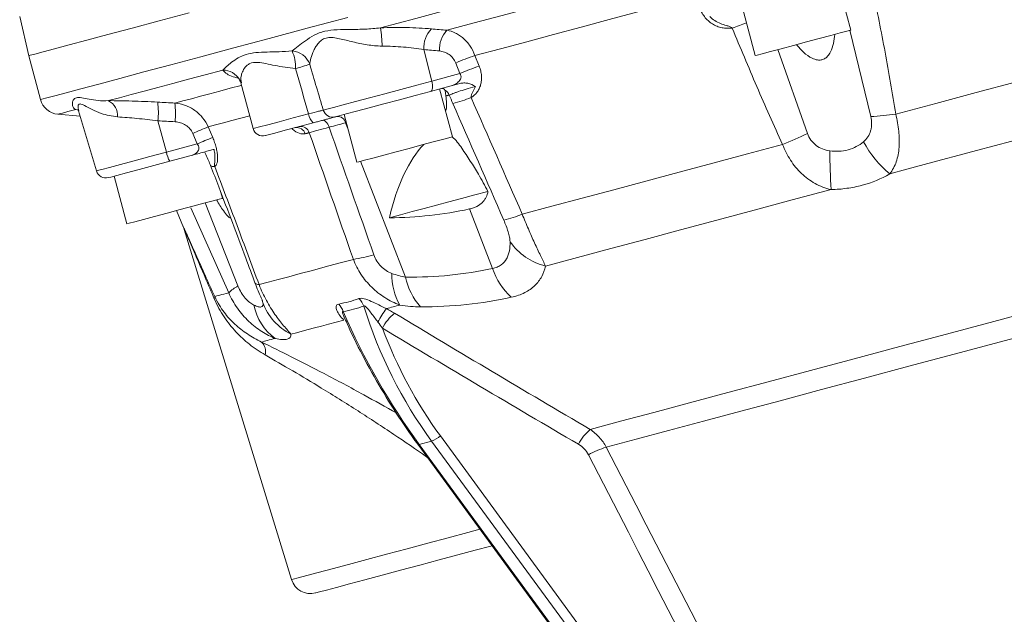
# Model space of a CAD drawing. Header units: millimetres. Extents: x 83 to 407, y -96 to 519.
# Tile 2 of 11: x 189 to 289, y 9 to 69. Entities that reach past the tile are written whole.
import ezdxf

# ---------------------------------------------------------------- set-up
doc = ezdxf.new("R2010")
doc.units = ezdxf.units.MM

msp = doc.modelspace()

# ---------------------------------------------------------------- linework, layer by layer
at = {"color": 7, "linetype": 'Continuous', "lineweight": 15}
for p, q in [((273.065, 67.765), (271.771, 72.595)), ((262.112, 70.007), (263.406, 65.177)), ((189.06, 69.14), (189.976, 65.172)), ((229.904, 65.788), (230.72, 62.603)), ((189.976, 65.172), (191.166, 60.729)), ((235.077, 65.189), (235.504, 64.119)), ((233.557, 63.363), (233.128, 64.433)), ((211.332, 62.65), (211.287, 62.737)), ((230.72, 62.603), (233.557, 63.363)), ((211.421, 62.42), (212.662, 57.792)), ((232.543, 62.084), (230.564, 61.553)), ((232.795, 56.975), (231.501, 61.804)), ((195.049, 59.677), (194.722, 59.736)), ((192.924, 59.254), (195.177, 59.057)), ((195.018, 59.592), (196.817, 53.519)), ((220.958, 58.979), (220.91, 58.966)), ((221.842, 59.216), (223.136, 54.387)), ((203.035, 58.589), (203.893, 55.415)), ((208.107, 57.963), (208.564, 56.901)), ((207.011, 56.251), (206.554, 57.313)), ((203.893, 55.415), (207.011, 56.251)), ((206.405, 55.08), (204.23, 54.497)), ((198.592, 52.986), (199.886, 48.157)), ((209.545, 50.745), (209.364, 51.422)), ((204.907, 49.502), (205.631, 47.797)), ((236.854, 43.647), (234.514, 49.667)), ((205.699, 47.599), (216.531, 12.169)), ((221.844, 38.754), (221.844, 38.752)), ((230.697, 26.192), (229.441, 25.855)), ((285.345, -48.489), (230.697, 26.192)), ((231.583, 26.708), (278.84, -37.873)), ((229.292, 25.864), (282.762, -47.208)), ((229.441, 25.855), (284.089, -48.826))]:
    msp.add_line(p, q, dxfattribs=at)
at = {"color": 8, "linetype": 'Continuous', "lineweight": 15}
for p, q in [((275.084, 59.014), (272.955, 67.767)), ((265.693, 65.79), (268.682, 57.299)), ((194.991, 59.7), (194.722, 59.736)), ((222.06, 58.401), (222.001, 58.386)), ((222.205, 57.862), (222.001, 58.386)), ((228.067, 42.778), (223.516, 54.488)), ((210.185, 41.193), (206.371, 49.775)), ((207.815, 50.281), (211.122, 41.876))]:
    msp.add_line(p, q, dxfattribs=at)
at = {"color": 7, "linetype": 'Continuous', "lineweight": 15, "flags": 128}
for points in [[(225.523, 67.989), (229.087, 68.944), (232.792, 69.937), (236.627, 70.964), (240.584, 72.025), (244.655, 73.115), (248.828, 74.234), (253.094, 75.377), (257.444, 76.542)], [(232.241, 67.745), (234.993, 68.482), (237.826, 69.241), (240.735, 70.021), (243.716, 70.819), (246.764, 71.636), (249.874, 72.47), (253.043, 73.319), (256.265, 74.182)], [(235.077, 65.189), (237.653, 65.88), (240.302, 66.589), (243.017, 67.317), (245.797, 68.062), (248.637, 68.823), (251.533, 69.599), (254.481, 70.389), (257.477, 71.192)], [(189.976, 65.172), (190.118, 65.21), (190.598, 65.338), (191.416, 65.557), (192.567, 65.866), (194.049, 66.263), (195.855, 66.747), (197.981, 67.317), (200.417, 67.969), (203.156, 68.703), (206.188, 69.516)], [(273.065, 67.765), (273.021, 67.753), (272.669, 67.659), (271.987, 67.476), (271.027, 67.219), (269.86, 66.906), (268.573, 66.561), (267.261, 66.21), (266.021, 65.878), (264.945, 65.589), (264.113, 65.366), (263.587, 65.226), (263.406, 65.177), (263.406, 65.177)], [(277.611, 59.26), (281.655, 60.344), (285.726, 61.435), (289.817, 62.531), (293.917, 63.629), (298.016, 64.728), (302.107, 65.824), (306.178, 66.915), (310.222, 67.998)], [(198.037, 60.624), (199.134, 60.918), (200.333, 61.239), (201.634, 61.588), (203.035, 61.963), (204.533, 62.365), (206.128, 62.792), (207.817, 63.245), (209.6, 63.722)], [(219.747, 59.663), (220.108, 59.76), (220.79, 59.943), (221.764, 60.204), (222.987, 60.531), (224.406, 60.911), (225.957, 61.327), (227.574, 61.76), (229.185, 62.192), (230.72, 62.603)], [(230.72, 62.603), (230.76, 62.416), (230.783, 62.232), (230.788, 62.06), (230.775, 61.904), (230.745, 61.771), (230.699, 61.666), (230.638, 61.592), (230.564, 61.553)], [(230.564, 61.553), (229.047, 61.147), (227.454, 60.72), (225.875, 60.297), (224.397, 59.901), (223.102, 59.554), (222.061, 59.275), (221.333, 59.08), (220.958, 58.979)], [(232.482, 61.194), (232.447, 61.185), (232.409, 61.175), (232.369, 61.164), (232.326, 61.152), (232.28, 61.14), (232.232, 61.127), (232.181, 61.113), (232.128, 61.099)], [(218.738, 58.385), (217.218, 57.977), (215.895, 57.623), (214.857, 57.345), (214.175, 57.162), (213.893, 57.086), (213.886, 57.085)], [(220.329, 57.938), (220.265, 58.098), (220.19, 58.244), (220.106, 58.373), (220.017, 58.479), (219.924, 58.56), (219.831, 58.613), (219.74, 58.637), (219.655, 58.63)], [(222.001, 58.386), (221.811, 58.335), (221.614, 58.282), (221.412, 58.228), (221.205, 58.172), (220.993, 58.116), (220.776, 58.057), (220.555, 57.998), (220.329, 57.938)], [(218.328, 57.384), (218.277, 57.37), (218.225, 57.356), (218.174, 57.342), (218.123, 57.329), (218.072, 57.315), (218.021, 57.301), (217.97, 57.288), (217.919, 57.274)], [(232.795, 56.975), (232.765, 56.967), (232.441, 56.88), (231.785, 56.704)], [(276.995, 53.215), (278.737, 53.682), (280.486, 54.151), (282.243, 54.622), (284.005, 55.094), (285.773, 55.568), (287.545, 56.042), (289.321, 56.518), (291.1, 56.995)], [(231.785, 56.704), (230.846, 56.453), (229.693, 56.144), (228.412, 55.801), (227.098, 55.448), (225.849, 55.114), (224.756, 54.821), (223.901, 54.592), (223.348, 54.444), (223.137, 54.387), (223.136, 54.387)], [(239.854, 49.143), (242.835, 49.942), (245.917, 50.768), (249.094, 51.619), (252.359, 52.494), (255.706, 53.391), (259.128, 54.308), (262.619, 55.243), (266.171, 56.195)], [(204.23, 54.497), (202.612, 54.064), (201.125, 53.665), (199.858, 53.326), (198.885, 53.065), (198.266, 52.899), (198.036, 52.837), (198.035, 52.837)], [(226.425, 48.778), (227.565, 49.083), (228.737, 49.397), (229.939, 49.72), (231.172, 50.05), (232.434, 50.388), (233.725, 50.734), (235.045, 51.088), (236.392, 51.449)], [(242.205, 43.893), (245.435, 44.759), (248.791, 45.658), (252.263, 46.589), (255.844, 47.548), (259.524, 48.534), (263.294, 49.544), (267.145, 50.576), (271.066, 51.627)], [(206.546, 49.941), (205.272, 49.6), (203.957, 49.248), (202.698, 48.91), (201.589, 48.613), (200.712, 48.378), (200.132, 48.223), (199.891, 48.158), (199.886, 48.157)], [(209.545, 50.745), (209.526, 50.74), (209.231, 50.661), (208.601, 50.492), (207.684, 50.246), (206.546, 49.941)], [(213.25, 42.015), (214.17, 42.261), (215.169, 42.529), (216.248, 42.818), (217.404, 43.128), (218.638, 43.458), (219.947, 43.809), (221.33, 44.18), (222.786, 44.57)], [(208.771, 40.814), (208.868, 40.84), (208.987, 40.873), (209.13, 40.911), (209.295, 40.955), (209.484, 41.006), (209.695, 41.062), (209.929, 41.125), (210.185, 41.193)], [(226.119, 39.583), (226.286, 39.628), (226.454, 39.673), (226.623, 39.718), (226.793, 39.764), (226.963, 39.81), (227.135, 39.856), (227.308, 39.902), (227.481, 39.948)], [(246.719, 27.36), (249.796, 28.185), (253.152, 29.084), (256.769, 30.053), (260.626, 31.086), (264.702, 32.179), (268.974, 33.323), (273.418, 34.514), (278.01, 35.745), (282.723, 37.008), (287.532, 38.296), (292.41, 39.603)], [(216.48, 37.001), (217.024, 37.146), (217.603, 37.301), (218.219, 37.467), (218.871, 37.641), (219.559, 37.826), (220.282, 38.019), (221.04, 38.222), (221.833, 38.435)], [(248.35, 25.564), (251.36, 26.37), (254.642, 27.25), (258.177, 28.197), (261.944, 29.206), (265.924, 30.273), (270.094, 31.39), (274.432, 32.552), (278.913, 33.753), (283.512, 34.985), (288.205, 36.243), (292.965, 37.518)], [(213.514, 36.206), (213.646, 36.241), (213.79, 36.28), (213.945, 36.321), (214.112, 36.366), (214.29, 36.414), (214.479, 36.464), (214.68, 36.518), (214.892, 36.575)], [(236.801, 15.602), (236.686, 15.571), (235.102, 15.147), (233.336, 14.673), (231.447, 14.167), (229.498, 13.645), (227.554, 13.124), (225.681, 12.622), (223.94, 12.156), (222.39, 11.74), (221.083, 11.39), (220.062, 11.117), (219.362, 10.929), (219.006, 10.834), (218.961, 10.822)]]:
    msp.add_lwpolyline(points, dxfattribs=at)
at = {"color": 8, "linetype": 'Continuous', "lineweight": 15, "flags": 128}
for points in [[(191.166, 60.729), (191.309, 60.767), (191.789, 60.896), (192.606, 61.115), (193.758, 61.423), (195.239, 61.82), (197.046, 62.304), (199.171, 62.874), (201.608, 63.527), (204.347, 64.26), (207.379, 65.073), (210.693, 65.961), (214.278, 66.922), (218.121, 67.951), (222.209, 69.047)], [(204.739, 60.376), (205.552, 60.593), (206.414, 60.824), (207.325, 61.068), (208.283, 61.325), (209.289, 61.595), (210.342, 61.877), (211.441, 62.171), (211.485, 62.183)], [(192.924, 59.254), (193.036, 59.284), (193.374, 59.375), (193.937, 59.525), (194.722, 59.736)], [(208.107, 57.963), (208.866, 58.166), (209.668, 58.381), (210.512, 58.607), (211.397, 58.845), (212.314, 59.09)], [(212.662, 57.792), (212.791, 57.826), (213.29, 57.96), (214.139, 58.188), (215.293, 58.497), (216.691, 58.872), (218.26, 59.292)], [(196.817, 53.519), (196.905, 53.543), (197.35, 53.662), (198.149, 53.876), (199.264, 54.175), (200.64, 54.543), (202.209, 54.964), (203.893, 55.415)], [(208.774, 53.956), (208.625, 53.955), (208.508, 53.968), (208.422, 53.993), (208.37, 54.032), (208.357, 54.053)], [(229.292, 25.864), (229.296, 25.86), (229.327, 25.844), (229.376, 25.843), (229.441, 25.855)], [(216.531, 12.169), (216.705, 12.216), (217.222, 12.354), (218.068, 12.581), (219.22, 12.889), (220.645, 13.271), (222.304, 13.716), (224.153, 14.211), (226.139, 14.743), (228.209, 15.298), (230.304, 15.859), (232.368, 16.412), (234.343, 16.942), (235.579, 17.273)]]:
    msp.add_lwpolyline(points, dxfattribs=at)
at = {"color": 7, "linetype": 'Continuous', "lineweight": 15}
for centre, radius, start, end in [((212.423, 65.864), 13.271, 1.20366, 9.2147), ((232.708, 65.956), 2.809, 136.64092, 183.41053), ((234.29, 65.819), 2.812, 136.78174, 183.43717), ((216.468, 63.649), 2.01, 18.90344, 86.45631), ((213.194, 64.087), 3.743, 356.53864, 24.78675), ((241.794, 44.989), 21.288, 108.3942, 114.02134), ((197.653, 129.516), 68.426, 286.36262, 287.62317), ((242.224, 43.915), 21.292, 108.39799, 114.02193), ((193.098, 61.246), 2, 195, 265), ((231.558, 60.79), 1.009, 23.63545, 61.13165), ((229.471, 73.802), 13.879, 284.06236, 292.06657), ((197.197, 59.07), 1.766, 357.07276, 61.591), ((194.81, 59.431), 8.268, 354.15714, 7.25053), ((196.503, 59.324), 8.303, 354.23969, 7.27566), ((219.548, 59.392), 1.292, 184.42815, 231.18074), ((220.703, 59.943), 0.996, 196.29007, 284.80232), ((221.191, 58.194), 0.833, 13.2975, 94.5988), ((273.553, 87.839), 28.865, 273.03994, 278.08266), ((233.203, -4.169), 67.009, 111.99459, 113.43421), ((213.628, 58.051), 1, 195, 285), ((217.06, 57.007), 0.9, 17.2925, 100.19081), ((217.47, 57.119), 0.898, 17.13192, 100.02869), ((233.635, -5.166), 66.939, 111.99543, 113.43622), ((241.666, 115.331), 64.013, 292.50875, 294.9634), ((284.392, 61.983), 11.472, 208.77026, 229.847), ((206.692, 55.919), 2.844, 190.21395, 210.01099), ((370.25, 56.974), 99.327, 180.8215, 183.08598), ((197.776, 53.803), 1, 196.5, 285), ((234.446, 62.591), 14.495, 284.13635, 291.90805), ((203.778, 47.043), 2, 16.14991, 24.28845), ((243.793, 50.054), 6.362, 215.56941, 255.54009), ((220.154, 61.761), 17.392, 278.70377, 285.70912), ((232.968, 43.035), 6.296, 178.93434, 209.36268), ((243.564, 45.939), 7.091, 198.85796, 227.22215), ((213.225, 38.003), 4.407, 118.50763, 133.61709), ((234.244, 43.972), 6.291, 190.93396, 222.0184), ((208.428, 40.759), 0.347, 330.34947, 9.12627), ((218.04, 40.98), 5.414, 190.93176, 234.44641), ((219.103, 42.198), 5.821, 200.09599, 243.22217), ((219.703, 38.584), 2.168, 18.87947, 42.54996), ((221.754, 39.017), 2.242, 21.63744, 44.82485), ((233.227, 34.217), 8.906, 142.94536, 153.27582), ((229.858, 35.471), 4.661, 128.56478, 152.68831), ((212.542, 35.245), 1.366, 345.72918, 44.6803), ((249.838, 23.653), 4.845, 130.07384, 152.81191), ((229.606, 29.086), 3.093, 290.65074, 309.74223), ((250.525, 17.915), 7.952, 105.87461, 120.04754), ((218.444, 12.754), 2, 197, 285)]:
    msp.add_arc(centre, radius, start, end, dxfattribs=at)
at = {"color": 8, "linetype": 'Continuous', "lineweight": 15}
for centre, radius, start, end in [((243.161, 118.042), 53.18, 289.69387, 291.34032), ((209.594, 61.777), 1.946, 29.56545, 89.84669), ((213.202, 42.475), 0.463, 217.31466, 276.03108)]:
    msp.add_arc(centre, radius, start, end, dxfattribs=at)
at = {"color": 7, "linetype": 'Continuous', "lineweight": 15}
for centre, major_axis, ratio, start_param, end_param in [((410.538, -398.75), (-178.209, 456.614), 0.112228, 0.052216, 0.160736), ((272.196, 58.465), (35.14, 39.29), 0.925665, 2.636045, 2.947381), ((253.713, 53.513), (-19.738, 46.221), 0.69601, 1.58141, 1.892746), ((272.425, 58.382), (35.151, 38.055), 0.923376, 2.705247, 2.962742)]:
    msp.add_ellipse(centre, major_axis=major_axis, ratio=ratio, start_param=start_param, end_param=end_param, dxfattribs=at)
for points, knots in [([(275.293, 71.78), (275.724, 69.7), (276.137, 67.618), (276.915, 63.445), (277.28, 61.355), (277.611, 59.26)], [0, 0, 0, 0, 0.5, 0.5, 1, 1, 1, 1]), ([(261.082, 67.972), (260.913, 67.949), (260.742, 67.939), (260.395, 67.949), (260.219, 67.97), (259.878, 68.04), (259.71, 68.089), (259.381, 68.219), (259.218, 68.301), (258.915, 68.49), (258.772, 68.597), (258.505, 68.84), (258.38, 68.977), (258.162, 69.266), (258.067, 69.419), (257.905, 69.745), (257.839, 69.916), (257.789, 70.091)], [0, 0, 0, 0, 0.125, 0.125, 0.25, 0.25, 0.375, 0.375, 0.5, 0.5, 0.625, 0.625, 0.75, 0.75, 0.875, 0.875, 1, 1, 1, 1]), ([(261.082, 67.972), (260.996, 68.048), (260.897, 68.09), (260.697, 68.166), (260.595, 68.197), (260.289, 68.29), (260.085, 68.353), (259.692, 68.511), (259.503, 68.605), (259.145, 68.833), (258.973, 68.971), (258.823, 69.125)], [0, 0, 0, 0, 0.125, 0.125, 0.25, 0.25, 0.5, 0.5, 0.75, 0.75, 1, 1, 1, 1]), ([(216.592, 65.656), (216.769, 65.79), (216.97, 65.951), (217.418, 66.302), (217.666, 66.492), (218.205, 66.873), (218.497, 67.066), (218.982, 67.324), (219.152, 67.404), (219.508, 67.542), (219.695, 67.6), (220.283, 67.737), (220.706, 67.775), (221.589, 67.814), (222.047, 67.817), (222.993, 67.831), (223.483, 67.84), (224.486, 67.887), (224.998, 67.924), (225.523, 67.989)], [0, 0, 0, 0, 0.125, 0.125, 0.25, 0.25, 0.375, 0.375, 0.4375, 0.4375, 0.5, 0.5, 0.625, 0.625, 0.75, 0.75, 0.875, 0.875, 1, 1, 1, 1]), ([(225.523, 67.989), (226.409, 68.026), (227.283, 68.036), (228.577, 68.01), (229.007, 67.994), (229.851, 67.949), (230.263, 67.92), (230.666, 67.884)], [0, 0, 0, 0, 0.5, 0.5, 0.75, 0.75, 1, 1, 1, 1]), ([(232.241, 67.745), (232.537, 67.697), (232.826, 67.604), (233.248, 67.396), (233.388, 67.314), (233.656, 67.132), (233.785, 67.031), (234.032, 66.81), (234.15, 66.69), (234.376, 66.429), (234.484, 66.29), (234.779, 65.853), (234.946, 65.532), (235.077, 65.189)], [0, 0, 0, 0, 0.25, 0.25, 0.375, 0.375, 0.5, 0.5, 0.625, 0.625, 0.75, 0.75, 1, 1, 1, 1]), ([(266.171, 56.195), (265.273, 58.138), (264.406, 60.093), (262.714, 64.021), (261.89, 65.993), (261.082, 67.972)], [0, 0, 0, 0, 0.5, 0.5, 1, 1, 1, 1]), ([(225.691, 66.143), (225.176, 66.147), (224.674, 66.199), (223.687, 66.353), (223.201, 66.457), (222.271, 66.679), (221.823, 66.799), (221.17, 66.94), (220.955, 66.98), (220.544, 67.022), (220.347, 67.023), (219.975, 66.959), (219.812, 66.895), (219.523, 66.715), (219.396, 66.599), (219.177, 66.353), (219.083, 66.221), (218.915, 65.953), (218.842, 65.818), (218.647, 65.414), (218.55, 65.149), (218.416, 64.676), (218.378, 64.466), (218.37, 64.301)], [0, 0, 0, 0, 0.125, 0.125, 0.25, 0.25, 0.375, 0.375, 0.4375, 0.4375, 0.5, 0.5, 0.5625, 0.5625, 0.625, 0.625, 0.6875, 0.6875, 0.75, 0.75, 0.875, 0.875, 1, 1, 1, 1]), ([(271.44, 67.33), (271.361, 66.714), (271.259, 65.914), (270.762, 65.127), (270.425, 64.843), (270.063, 64.719), (269.634, 64.727), (269.005, 64.955), (268.267, 65.489), (267.802, 66.025), (267.57, 66.293)], [0, 0, 0, 0, 0.300929, 0.390907, 0.459459, 0.517389, 0.575247, 0.66341, 0.831863, 1, 1, 1, 1]), ([(229.904, 65.788), (229.575, 65.843), (229.238, 65.892), (228.548, 65.978), (228.196, 66.014), (227.136, 66.103), (226.42, 66.136), (225.691, 66.143)], [0, 0, 0, 0, 0.25, 0.25, 0.5, 0.5, 1, 1, 1, 1]), ([(209.6, 63.722), (209.697, 63.818), (209.821, 63.941), (210.117, 64.211), (210.289, 64.36), (210.678, 64.659), (210.896, 64.809), (211.385, 65.083), (211.658, 65.205), (212.26, 65.387), (212.59, 65.446), (213.294, 65.518), (213.667, 65.533), (214.448, 65.555), (214.856, 65.562), (215.702, 65.592), (216.139, 65.614), (216.592, 65.656)], [0, 0, 0, 0, 0.125, 0.125, 0.25, 0.25, 0.375, 0.375, 0.5, 0.5, 0.625, 0.625, 0.75, 0.75, 0.875, 0.875, 1, 1, 1, 1]), ([(233.128, 64.433), (233.058, 64.609), (232.963, 64.772), (232.735, 65.061), (232.601, 65.188), (232.311, 65.395), (232.152, 65.479), (231.824, 65.598), (231.655, 65.635), (231.483, 65.65)], [0, 0, 0, 0, 0.25, 0.25, 0.5, 0.5, 0.75, 0.75, 1, 1, 1, 1]), ([(235.504, 64.119), (235.568, 63.96), (235.619, 63.799), (235.696, 63.474), (235.722, 63.309), (235.747, 62.983), (235.746, 62.825), (235.717, 62.514), (235.69, 62.362), (235.611, 62.075), (235.56, 61.939), (235.434, 61.684), (235.36, 61.565), (235.113, 61.241), (234.91, 61.066), (234.685, 60.939)], [0, 0, 0, 0, 0.125, 0.125, 0.25, 0.25, 0.375, 0.375, 0.5, 0.5, 0.625, 0.625, 0.75, 0.75, 1, 1, 1, 1]), ([(211.032, 63.058), (211.026, 63.062), (211.005, 63.074), (211.175, 62.953), (211.311, 62.665), (211.376, 62.528)], [0, 0, 0, 0, 0.193713, 0.617455, 1, 1, 1, 1]), ([(211.268, 62.726), (211.308, 62.67), (211.391, 62.551), (211.403, 62.465), (211.41, 62.419)], [0, 0, 0, 0, 0.470637, 1, 1, 1, 1]), ([(232.543, 62.084), (232.7, 62.126), (232.851, 62.18), (233.139, 62.322), (233.275, 62.408), (233.451, 62.57), (233.504, 62.629), (233.593, 62.759), (233.629, 62.831), (233.668, 62.984), (233.672, 63.066), (233.64, 63.222), (233.605, 63.297), (233.557, 63.363)], [0, 0, 0, 0, 0.25, 0.25, 0.5, 0.5, 0.625, 0.625, 0.75, 0.75, 0.875, 0.875, 1, 1, 1, 1]), ([(232.045, 61.673), (232.017, 61.729), (231.974, 61.786), (231.867, 61.864), (231.801, 61.885), (231.73, 61.866)], [0, 0, 0, 0, 0.5, 0.5, 1, 1, 1, 1]), ([(235.123, 62.066), (234.781, 61.97), (234.462, 61.879), (233.892, 61.707), (233.639, 61.626), (233.305, 61.511), (233.201, 61.473), (233.011, 61.403), (232.925, 61.371), (232.691, 61.281), (232.569, 61.231), (232.482, 61.194)], [0, 0, 0, 0, 0.25, 0.25, 0.5, 0.5, 0.625, 0.625, 0.75, 0.75, 1, 1, 1, 1]), ([(233.555, 62.355), (233.689, 62.391), (233.823, 62.412), (234.094, 62.419), (234.231, 62.406), (234.631, 62.322), (234.89, 62.207), (235.123, 62.066)], [0, 0, 0, 0, 0.25, 0.25, 0.5, 0.5, 1, 1, 1, 1]), ([(235.123, 62.066), (235.051, 61.872), (234.958, 61.695), (234.819, 61.434), (234.773, 61.348), (234.717, 61.208), (234.7, 61.16), (234.68, 61.055), (234.676, 60.999), (234.685, 60.939)], [0, 0, 0, 0, 0.5, 0.5, 0.75, 0.75, 0.875, 0.875, 1, 1, 1, 1]), ([(194.722, 59.736), (194.606, 59.783), (194.522, 59.865), (194.411, 60.064), (194.384, 60.182), (194.387, 60.43), (194.416, 60.561), (194.543, 60.789), (194.643, 60.883), (194.931, 60.961), (195.12, 60.944), (195.56, 60.868), (195.81, 60.812), (196.359, 60.713), (196.66, 60.667), (197.311, 60.612), (197.66, 60.602), (198.037, 60.624)], [0, 0, 0, 0, 0.125, 0.125, 0.25, 0.25, 0.375, 0.375, 0.5, 0.5, 0.625, 0.625, 0.75, 0.75, 0.875, 0.875, 1, 1, 1, 1]), ([(232.128, 61.099), (232.121, 61.145), (232.118, 61.185), (232.112, 61.256), (232.111, 61.288), (232.106, 61.375), (232.103, 61.423), (232.089, 61.553), (232.072, 61.619), (232.045, 61.673)], [0, 0, 0, 0, 0.125, 0.125, 0.25, 0.25, 0.5, 0.5, 1, 1, 1, 1]), ([(232.128, 61.099), (232.191, 60.621), (232.265, 60.062), (232.126, 59.612), (232.106, 59.547)], [0, 0, 0, 0, 0.8563493, 1, 1, 1, 1]), ([(194.952, 59.709), (194.95, 59.709), (194.92, 59.713), (194.988, 59.65), (194.992, 59.701), (195.01, 59.599), (195.014, 59.581)], [0, 0, 0, 0, 0.0253441, 0.6137105, 0.9312504, 1, 1, 1, 1]), ([(198.037, 60.624), (198.787, 60.625), (199.581, 60.613), (200.833, 60.576), (201.263, 60.56), (202.132, 60.522), (202.57, 60.5), (203.012, 60.474)], [0, 0, 0, 0, 0.5, 0.5, 0.75, 0.75, 1, 1, 1, 1]), ([(204.739, 60.376), (205.103, 60.346), (205.455, 60.269), (205.965, 60.085), (206.133, 60.011), (206.454, 59.843), (206.608, 59.749), (206.902, 59.54), (207.042, 59.426), (207.308, 59.176), (207.433, 59.041), (207.775, 58.617), (207.964, 58.302), (208.107, 57.963)], [0, 0, 0, 0, 0.25, 0.25, 0.375, 0.375, 0.5, 0.5, 0.625, 0.625, 0.75, 0.75, 1, 1, 1, 1]), ([(203.035, 58.589), (202.675, 58.636), (202.317, 58.679), (201.607, 58.759), (201.255, 58.795), (200.23, 58.893), (199.578, 58.944), (198.961, 58.98)], [0, 0, 0, 0, 0.25, 0.25, 0.5, 0.5, 1, 1, 1, 1]), ([(219.747, 59.663), (219.723, 59.658), (219.67, 59.645), (219.506, 59.605), (219.398, 59.578), (219.002, 59.479), (218.648, 59.39), (218.26, 59.292)], [0, 0, 0, 0, 0.25, 0.25, 0.5, 0.5, 1, 1, 1, 1]), ([(218.738, 58.385), (218.883, 58.423), (219.024, 58.461), (219.299, 58.535), (219.433, 58.571), (219.686, 58.639), (219.806, 58.671), (220.034, 58.732), (220.142, 58.761), (220.339, 58.814), (220.428, 58.837), (220.589, 58.88), (220.66, 58.9), (220.843, 58.949), (220.922, 58.97), (220.958, 58.979)], [0, 0, 0, 0, 0.125, 0.125, 0.25, 0.25, 0.375, 0.375, 0.5, 0.5, 0.625, 0.625, 0.75, 0.75, 1, 1, 1, 1]), ([(274.337, 56.462), (274.508, 56.608), (274.661, 56.775), (274.911, 57.152), (275.005, 57.357), (275.101, 57.69), (275.125, 57.806), (275.157, 58.04), (275.165, 58.159), (275.167, 58.523), (275.139, 58.769), (275.084, 59.014)], [0, 0, 0, 0, 0.25, 0.25, 0.5, 0.5, 0.625, 0.625, 0.75, 0.75, 1, 1, 1, 1]), ([(277.611, 59.26), (277.681, 58.969), (277.741, 58.68), (277.842, 58.106), (277.882, 57.819), (277.94, 57.255), (277.957, 56.978), (277.969, 56.435), (277.963, 56.167), (277.904, 55.388), (277.814, 54.903), (277.503, 53.995), (277.287, 53.585), (276.995, 53.215)], [0, 0, 0, 0, 0.125, 0.125, 0.25, 0.25, 0.375, 0.375, 0.5, 0.5, 0.75, 0.75, 1, 1, 1, 1]), ([(206.554, 57.313), (206.479, 57.488), (206.377, 57.648), (206.13, 57.932), (205.984, 58.056), (205.669, 58.256), (205.495, 58.336), (205.137, 58.447), (204.953, 58.48), (204.764, 58.491)], [0, 0, 0, 0, 0.25, 0.25, 0.5, 0.5, 0.75, 0.75, 1, 1, 1, 1]), ([(220.329, 57.938), (219.926, 57.829), (219.549, 57.727), (218.88, 57.542), (218.584, 57.458), (218.328, 57.384)], [0, 0, 0, 0, 0.5, 0.5, 1, 1, 1, 1]), ([(208.564, 56.901), (208.636, 56.732), (208.701, 56.565), (208.817, 56.23), (208.869, 56.061), (208.953, 55.735), (208.987, 55.578), (209.037, 55.276), (209.053, 55.131), (209.075, 54.731), (209.055, 54.503), (208.98, 54.24), (208.948, 54.164), (208.87, 54.04), (208.825, 53.992), (208.774, 53.956)], [0, 0, 0, 0, 0.125, 0.125, 0.25, 0.25, 0.375, 0.375, 0.5, 0.5, 0.75, 0.75, 0.875, 0.875, 1, 1, 1, 1]), ([(236.392, 51.449), (236.071, 52.033), (235.242, 53.54), (234.059, 55.397), (233.135, 56.662), (232.77, 56.966), (232.768, 56.968)], [0, 0, 0, 0, 0.296278, 0.764155, 0.99861, 1, 1, 1, 1]), ([(268.682, 57.299), (268.77, 57.063), (268.888, 56.839), (269.181, 56.434), (269.357, 56.252), (269.751, 55.949), (269.974, 55.825), (270.438, 55.644), (270.686, 55.584), (270.933, 55.55)], [0, 0, 0, 0, 0.25, 0.25, 0.5, 0.5, 0.75, 0.75, 1, 1, 1, 1]), ([(206.405, 55.08), (206.525, 55.112), (206.639, 55.157), (206.851, 55.278), (206.947, 55.353), (207.064, 55.5), (207.098, 55.553), (207.148, 55.673), (207.165, 55.74), (207.172, 55.884), (207.16, 55.963), (207.105, 56.113), (207.063, 56.185), (207.011, 56.251)], [0, 0, 0, 0, 0.25, 0.25, 0.5, 0.5, 0.625, 0.625, 0.75, 0.75, 0.875, 0.875, 1, 1, 1, 1]), ([(271.066, 51.627), (270.78, 51.696), (270.501, 51.784), (269.962, 51.994), (269.703, 52.115), (268.954, 52.528), (268.489, 52.871), (267.659, 53.661), (267.286, 54.114), (266.65, 55.098), (266.382, 55.633), (266.171, 56.195)], [0, 0, 0, 0, 0.125, 0.125, 0.25, 0.25, 0.5, 0.5, 0.75, 0.75, 1, 1, 1, 1]), ([(270.933, 55.55), (271.247, 55.507), (271.56, 55.491), (272.181, 55.52), (272.493, 55.567), (273.085, 55.725), (273.361, 55.835), (273.878, 56.111), (274.119, 56.277), (274.337, 56.462)], [0, 0, 0, 0, 0.25, 0.25, 0.5, 0.5, 0.75, 0.75, 1, 1, 1, 1]), ([(208.705, 55.696), (208.573, 55.661), (208.417, 55.619), (208.066, 55.525), (207.871, 55.473), (207.269, 55.312), (206.837, 55.196), (206.405, 55.08)], [0, 0, 0, 0, 0.25, 0.25, 0.5, 0.5, 1, 1, 1, 1]), ([(207.743, 55.435), (207.785, 55.343), (207.926, 55.034), (208.132, 54.62), (208.285, 54.223), (208.352, 54.049)], [0, 0, 0, 0, 0.1927112, 0.646849, 1, 1, 1, 1]), ([(208.705, 55.696), (208.743, 55.512), (208.768, 55.337), (208.796, 55.019), (208.798, 54.874), (208.789, 54.608), (208.777, 54.487), (208.762, 54.308), (208.758, 54.249), (208.756, 54.119), (208.758, 54.051), (208.774, 53.956)], [0, 0, 0, 0, 0.25, 0.25, 0.5, 0.5, 0.75, 0.75, 0.875, 0.875, 1, 1, 1, 1]), ([(208.349, 54.055), (208.628, 53.334), (209.839, 50.212), (211.335, 46.256), (212.532, 43.026), (212.84, 42.196)], [0, 0, 0, 0, 0.182417, 0.789899, 1, 1, 1, 1]), ([(208.774, 53.956), (209.535, 51.965), (210.291, 49.974), (211.784, 45.993), (212.523, 44.004), (213.25, 42.015)], [0, 0, 0, 0, 0.5, 0.5, 1, 1, 1, 1]), ([(276.995, 53.215), (276.152, 52.726), (275.227, 52.34), (273.709, 51.933), (273.192, 51.83), (272.142, 51.683), (271.608, 51.64), (271.066, 51.627)], [0, 0, 0, 0, 0.5, 0.5, 0.75, 0.75, 1, 1, 1, 1]), ([(234.514, 49.667), (234.653, 49.698), (234.785, 49.735), (235.037, 49.823), (235.156, 49.874), (235.486, 50.043), (235.672, 50.178), (235.905, 50.412), (235.976, 50.495), (236.099, 50.669), (236.153, 50.759), (236.292, 51.039), (236.354, 51.239), (236.392, 51.449)], [0, 0, 0, 0, 0.125, 0.125, 0.25, 0.25, 0.5, 0.5, 0.625, 0.625, 0.75, 0.75, 1, 1, 1, 1]), ([(210.373, 48.758), (210.345, 48.761), (210.268, 48.77), (210.017, 49.011), (209.561, 49.582), (209.184, 50.204), (208.952, 50.586)], [0, 0, 0, 0, 0.090451, 0.253549, 0.541399, 1, 1, 1, 1]), ([(239.854, 49.143), (240.056, 48.63), (240.262, 48.13), (240.575, 47.399), (240.68, 47.158), (240.888, 46.688), (240.992, 46.46), (241.298, 45.791), (241.5, 45.366), (241.874, 44.584), (242.048, 44.224), (242.205, 43.893)], [0, 0, 0, 0, 0.25, 0.25, 0.375, 0.375, 0.5, 0.5, 0.75, 0.75, 1, 1, 1, 1]), ([(205.629, 47.803), (205.615, 47.833), (205.615, 47.832), (205.644, 47.768), (205.672, 47.707), (205.745, 47.544), (205.792, 47.44), (205.896, 47.208), (205.954, 47.08), (206.14, 46.668), (206.275, 46.367), (206.559, 45.737), (206.707, 45.409), (207.163, 44.395), (207.478, 43.695), (208.117, 42.271), (208.442, 41.547), (208.771, 40.814)], [0, 0, 0, 0, 0.0625, 0.0625, 0.125, 0.125, 0.1875, 0.1875, 0.25, 0.25, 0.375, 0.375, 0.5, 0.5, 0.75, 0.75, 1, 1, 1, 1]), ([(238.619, 46.353), (238.615, 46.5), (238.595, 46.659), (238.529, 46.998), (238.481, 47.181), (238.368, 47.555), (238.3, 47.75), (238.152, 48.141), (238.072, 48.338), (237.986, 48.535)], [0, 0, 0, 0, 0.25, 0.25, 0.5, 0.5, 0.75, 0.75, 1, 1, 1, 1]), ([(236.854, 43.647), (237.022, 43.68), (237.179, 43.726), (237.468, 43.847), (237.598, 43.92), (237.951, 44.172), (238.137, 44.389), (238.343, 44.76), (238.4, 44.89), (238.492, 45.16), (238.528, 45.3), (238.609, 45.732), (238.627, 46.036), (238.619, 46.353)], [0, 0, 0, 0, 0.125, 0.125, 0.25, 0.25, 0.5, 0.5, 0.625, 0.625, 0.75, 0.75, 1, 1, 1, 1]), ([(224.863, 45.019), (224.939, 44.804), (225.038, 44.595), (225.278, 44.204), (225.421, 44.021), (225.739, 43.697), (225.916, 43.555), (226.286, 43.319), (226.478, 43.225), (226.673, 43.152)], [0, 0, 0, 0, 0.25, 0.25, 0.5, 0.5, 0.75, 0.75, 1, 1, 1, 1]), ([(227.481, 39.948), (226.954, 40.151), (226.45, 40.402), (225.731, 40.855), (225.497, 41.02), (225.052, 41.37), (224.839, 41.556), (224.433, 41.951), (224.24, 42.161), (223.879, 42.597), (223.711, 42.824), (223.4, 43.297), (223.257, 43.543), (223, 44.047), (222.886, 44.305), (222.786, 44.57)], [0, 0, 0, 0, 0.25, 0.25, 0.375, 0.375, 0.5, 0.5, 0.625, 0.625, 0.75, 0.75, 0.875, 0.875, 1, 1, 1, 1]), ([(242.205, 43.893), (242.125, 43.519), (241.998, 43.164), (241.731, 42.667), (241.629, 42.507), (241.397, 42.2), (241.266, 42.053), (240.835, 41.64), (240.495, 41.402), (239.705, 41.005), (239.251, 40.845), (238.748, 40.734)], [0, 0, 0, 0, 0.25, 0.25, 0.375, 0.375, 0.5, 0.5, 0.75, 0.75, 1, 1, 1, 1]), ([(211.122, 41.876), (211.216, 41.641), (211.328, 41.416), (211.578, 41), (211.718, 40.808), (212.008, 40.476), (212.16, 40.334), (212.451, 40.106), (212.594, 40.018), (212.724, 39.953)], [0, 0, 0, 0, 0.25, 0.25, 0.5, 0.5, 0.75, 0.75, 1, 1, 1, 1]), ([(212.835, 42.2), (212.94, 41.922), (213.138, 41.403), (213.403, 40.806), (213.546, 40.486), (213.602, 40.356), (213.599, 40.364), (213.598, 40.366)], [0, 0, 0, 0, 0.335992, 0.627045, 0.818032, 0.949773, 1, 1, 1, 1]), ([(213.25, 42.015), (213.361, 41.735), (213.479, 41.461), (213.729, 40.927), (213.861, 40.665), (214.135, 40.158), (214.276, 39.915), (214.565, 39.446), (214.714, 39.219), (215.161, 38.576), (215.459, 38.195), (216.021, 37.521), (216.277, 37.237), (216.48, 37.001)], [0, 0, 0, 0, 0.125, 0.125, 0.25, 0.25, 0.375, 0.375, 0.5, 0.5, 0.75, 0.75, 1, 1, 1, 1]), ([(208.771, 40.814), (208.916, 40.494), (209.067, 40.214), (209.381, 39.694), (209.545, 39.454), (209.886, 38.999), (210.064, 38.786), (210.431, 38.383), (210.62, 38.192), (211.206, 37.648), (211.624, 37.321), (212.521, 36.72), (213.002, 36.448), (213.514, 36.206)], [0, 0, 0, 0, 0.125, 0.125, 0.25, 0.25, 0.375, 0.375, 0.5, 0.5, 0.75, 0.75, 1, 1, 1, 1]), ([(214.892, 36.575), (214.674, 36.662), (214.448, 36.765), (213.994, 36.997), (213.766, 37.127), (213.086, 37.558), (212.634, 37.905), (211.799, 38.693), (211.408, 39.141), (210.723, 40.112), (210.425, 40.639), (210.185, 41.193)], [0, 0, 0, 0, 0.125, 0.125, 0.25, 0.25, 0.5, 0.5, 0.75, 0.75, 1, 1, 1, 1]), ([(213.866, 34.908), (213.304, 35.23), (212.776, 35.588), (211.796, 36.366), (211.34, 36.787), (210.703, 37.474), (210.497, 37.712), (210.101, 38.213), (209.909, 38.476), (209.544, 39.026), (209.37, 39.312), (209.037, 39.919), (208.879, 40.24), (208.73, 40.588)], [0, 0, 0, 0, 0.25, 0.25, 0.5, 0.5, 0.625, 0.625, 0.75, 0.75, 0.875, 0.875, 1, 1, 1, 1]), ([(212.724, 39.953), (212.889, 39.87), (213.037, 39.81), (213.291, 39.74), (213.398, 39.732), (213.557, 39.775), (213.608, 39.825), (213.659, 39.975), (213.659, 40.076), (213.636, 40.197)], [0, 0, 0, 0, 0.25, 0.25, 0.5, 0.5, 0.75, 0.75, 1, 1, 1, 1]), ([(221.833, 38.435), (221.666, 38.587), (221.522, 38.744), (221.281, 39.063), (221.183, 39.226), (221.085, 39.465), (221.061, 39.542), (221.036, 39.688), (221.035, 39.757), (221.06, 39.878), (221.086, 39.93), (221.171, 40.009), (221.228, 40.036), (221.3, 40.049)], [0, 0, 0, 0, 0.25, 0.25, 0.5, 0.5, 0.625, 0.625, 0.75, 0.75, 0.875, 0.875, 1, 1, 1, 1]), ([(223.344, 40.597), (223.412, 40.621), (223.493, 40.632), (223.679, 40.625), (223.782, 40.608), (224.111, 40.524), (224.352, 40.429), (224.846, 40.211), (225.096, 40.09), (225.604, 39.84), (225.862, 39.71), (226.119, 39.583)], [0, 0, 0, 0, 0.125, 0.125, 0.25, 0.25, 0.5, 0.5, 0.75, 0.75, 1, 1, 1, 1]), ([(225.272, 38.222), (225.042, 38.527), (224.813, 38.836), (224.461, 39.296), (224.342, 39.449), (224.153, 39.664), (224.088, 39.735), (223.986, 39.82), (223.95, 39.845), (223.883, 39.869), (223.855, 39.864), (223.838, 39.843)], [0, 0, 0, 0, 0.5, 0.5, 0.75, 0.75, 0.875, 0.875, 0.9375, 0.9375, 1, 1, 1, 1]), ([(221.861, 38.73), (222.052, 38.302), (222.771, 36.694), (224.154, 33.97), (226.07, 30.621), (227.808, 27.93), (228.918, 26.384), (229.292, 25.864)], [0, 0, 0, 0, 0.094017, 0.353044, 0.611354, 0.869192, 1, 1, 1, 1]), ([(216.48, 37.001), (216.49, 36.74), (216.364, 36.568), (215.958, 36.459), (215.788, 36.448), (215.387, 36.476), (215.155, 36.514), (214.892, 36.575)], [0, 0, 0, 0, 0.5, 0.5, 0.75, 0.75, 1, 1, 1, 1]), ([(246.719, 27.36), (247.059, 27.142), (247.367, 26.882), (247.779, 26.429), (247.909, 26.266), (248.145, 25.927), (248.253, 25.749), (248.35, 25.564)], [0, 0, 0, 0, 0.5, 0.5, 0.75, 0.75, 1, 1, 1, 1]), ([(246.543, 24.798), (246.427, 25.023), (246.28, 25.229), (245.937, 25.588), (245.744, 25.74), (245.529, 25.866)], [0, 0, 0, 0, 0.5, 0.5, 1, 1, 1, 1])]:
    msp.add_open_spline(points, degree=3, knots=knots, dxfattribs=at)
for points in [[(230.666, 67.884), (231.191, 67.837), (231.716, 67.791), (232.241, 67.745)], [(231.483, 65.65), (230.957, 65.696), (230.431, 65.742), (229.904, 65.788)], [(218.26, 59.292), (217.816, 60.815), (217.373, 62.338), (216.93, 63.861)], [(218.37, 64.301), (218.829, 62.755), (219.288, 61.209), (219.747, 59.663)], [(233.555, 62.355), (233.217, 62.264), (232.879, 62.174), (232.543, 62.084)], [(232.843, 60.338), (232.718, 60.624), (232.598, 60.909), (232.482, 61.194)], [(234.685, 60.939), (236.409, 57.007), (238.132, 53.075), (239.854, 49.143)], [(203.012, 60.474), (203.588, 60.441), (204.163, 60.408), (204.739, 60.376)], [(237.986, 48.535), (236.274, 52.47), (234.559, 56.404), (232.843, 60.338)], [(204.764, 58.491), (204.188, 58.523), (203.611, 58.556), (203.035, 58.589)], [(220.329, 57.938), (221.838, 53.631), (223.349, 49.325), (224.863, 45.019)], [(222.786, 44.57), (221.296, 48.84), (219.81, 53.111), (218.328, 57.384)], [(226.425, 48.778), (229.2, 48.806), (231.899, 49.093), (234.514, 49.667)], [(226.673, 43.152), (227.157, 42.972), (227.624, 42.84), (228.067, 42.778)], [(228.067, 42.778), (231.088, 42.751), (234.02, 43.027), (236.854, 43.647)], [(221.3, 40.049), (221.997, 40.179), (222.678, 40.361), (223.344, 40.597)], [(223.838, 39.843), (223.166, 39.597), (222.471, 39.411), (221.754, 39.285)], [(229.571, 39.76), (228.918, 39.76), (228.22, 39.826), (227.481, 39.948)], [(238.748, 40.734), (235.776, 40.077), (232.714, 39.764), (229.571, 39.76)], [(226.119, 39.583), (226.405, 39.434), (226.682, 39.277), (226.952, 39.116)], [(226.952, 39.116), (233.529, 35.173), (240.115, 31.249), (246.719, 27.36)], [(225.717, 37.61), (225.572, 37.815), (225.425, 38.019), (225.272, 38.222)], [(245.529, 25.866), (238.906, 29.749), (232.306, 33.67), (225.717, 37.61)], [(248.35, 25.564), (259.116, 4.671), (269.889, -16.218), (280.68, -37.099)], [(278.84, -37.873), (268.065, -16.988), (257.302, 3.904), (246.543, 24.798)]]:
    msp.add_open_spline(points, degree=3, dxfattribs=at)
at = {"color": 8, "linetype": 'Continuous', "lineweight": 15}
for points, knots in [([(211.185, 62.889), (210.934, 62.958), (210.022, 63.21), (209.777, 63.507), (209.6, 63.722)], [0, 0, 0, 0, 0.275025, 1, 1, 1, 1]), ([(216.93, 63.861), (216.225, 63.953), (214.837, 64.136), (213.293, 64.572), (212.481, 64.466), (211.868, 64.13), (211.603, 63.663), (211.38, 62.945), (211.429, 62.661), (211.469, 62.428)], [0, 0, 0, 0, 0.211074, 0.416016, 0.534612, 0.560443, 0.762899, 0.805364, 1, 1, 1, 1]), ([(198.961, 58.98), (198.382, 59.072), (197.052, 59.284), (195.825, 60.043), (195.109, 60.371), (194.906, 60.113), (194.983, 59.771), (195.023, 59.593)], [0, 0, 0, 0, 0.250365, 0.57557, 0.714038, 0.851494, 1, 1, 1, 1]), ([(217.919, 57.274), (217.726, 57.261), (217.531, 57.248), (217.099, 57.406), (216.841, 57.551), (216.6, 57.776), (216.576, 57.798)], [0, 0, 0, 0, 0.461993, 0.465553, 0.947277, 1, 1, 1, 1]), ([(208.73, 40.588), (208.109, 42.028), (207.184, 44.175), (206.228, 46.385), (205.859, 47.237), (205.746, 47.498), (205.696, 47.614), (205.7, 47.605), (205.702, 47.6)], [0, 0, 0, 0, 0.52116, 0.776773, 0.870876, 0.938255, 0.963109, 1, 1, 1, 1]), ([(213.636, 40.197), (213.624, 40.254), (213.605, 40.339), (213.565, 40.453), (213.551, 40.491)], [0, 0, 0, 0, 0.666255, 1, 1, 1, 1]), ([(221.754, 39.285), (221.743, 39.287), (221.72, 39.291), (221.697, 39.272), (221.688, 39.222), (221.713, 39.074), (221.765, 38.904), (221.839, 38.775), (221.85, 38.756)], [0, 0, 0, 0, 0.07982, 0.160022, 0.253904, 0.413656, 0.910919, 1, 1, 1, 1]), ([(213.514, 36.206), (214.491, 35.724), (216.478, 34.746), (219.99, 32.94), (223.598, 31.019), (226.052, 29.629), (227.163, 28.999)], [0, 0, 0, 0, 0.236009, 0.479959, 0.764437, 1, 1, 1, 1]), ([(230.272, 24.525), (230.237, 24.551), (229.148, 25.334), (226.793, 26.928), (223.229, 29.272), (219.776, 31.426), (216.583, 33.343), (214.78, 34.382), (213.866, 34.908)], [0, 0, 0, 0, 0.0067145, 0.2066228, 0.421657, 0.6417581, 0.8183892, 1, 1, 1, 1])]:
    msp.add_open_spline(points, degree=3, knots=knots, dxfattribs=at)

doc.saveas('drawing.dxf')
